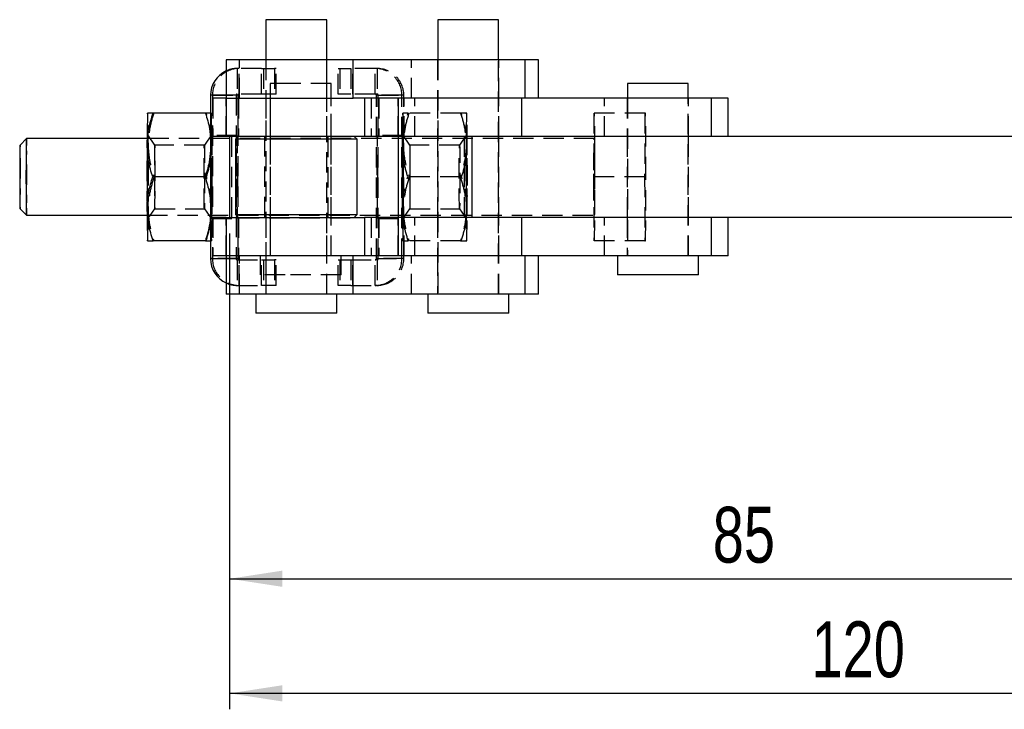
# Model space of a CAD drawing. Extents: x 46 to 450, y 19 to 365.
# Tile 1 of 16: x 97 to 174, y 19 to 73. Entities that reach past the tile are written whole.
import ezdxf

# ---------------------------------------------------------------- set-up
doc = ezdxf.new("R2010")
doc.units = 0
doc.header["$LTSCALE"] = 1.25
doc.linetypes.add('HIDDEN', pattern=[1.905, 1.27, -0.635])
doc.layers.get('0').update_dxf_attribs({"linetype": 'CONTINUOUS'})
doc.styles.add('SLDTEXTSTYLE0', font='TXT', dxfattribs={"width": 0.75})
doc.dimstyles.new('SLDDIMSTYLE0', dxfattribs={"dimtxt": 4.375, "dimasz": 4.1275, "dimexe": 0, "dimexo": 0.0625, "dimgap": 1.09375, "dimtad": 1, "dimdec": 0, "dimrnd": 1e-09, "dimzin": 12, "dimtxsty": 'SLDTEXTSTYLE0', "dimsah": 1, "dimcen": 0.09, "dimazin": 3, "dimtfac": 1, "dimtdec": 0, "dimtofl": 0, "dimtmove": 0, "dimatfit": 3, "dimtolj": 1, "dimtzin": 12})

# ---------------------------------------------------------------- blocks, each defined once
blk = doc.blocks.new('_D_8')
at = {"color": 179, "linetype": 'CONTINUOUS'}
for p, q in [((113.356, 56.562), (113.356, 19.261)), ((233.519, 56.562), (233.519, 19.261)), ((233.519, 20.511), (113.356, 20.511))]:
    blk.add_line(p, q, dxfattribs=at)
for points in [[(113.356, 20.511), (117.483, 19.876), (117.483, 21.146)], [(233.519, 20.511), (229.391, 21.146), (229.391, 19.876)]]:
    blk.add_solid(points, dxfattribs=at)
at = {"color": 179, "linetype": 'CONTINUOUS', "insert": (158.954, 26.151, -75.403), "char_height": 4.375, "attachment_point": 1, "style": 'SLDTEXTSTYLE0'}
blk.add_mtext('120', dxfattribs=at)
blk = doc.blocks.new('_D_9')
at = {"color": 179, "linetype": 'CONTINUOUS'}
for p, q in [((113.356, 56.562), (113.356, 28.244)), ((197.986, 39.261), (197.986, 28.244)), ((113.356, 29.494), (197.986, 29.494))]:
    blk.add_line(p, q, dxfattribs=at)
for points in [[(113.356, 29.494), (117.483, 28.859), (117.483, 30.129)], [(197.986, 29.494), (193.859, 30.129), (193.859, 28.859)]]:
    blk.add_solid(points, dxfattribs=at)
at = {"color": 179, "linetype": 'CONTINUOUS', "insert": (151.217, 35.133, -75.403), "char_height": 4.375, "attachment_point": 1, "style": 'SLDTEXTSTYLE0'}
blk.add_mtext('85', dxfattribs=at)

msp = doc.modelspace()

# ---------------------------------------------------------------- linework, layer by layer
at = {"color": 7, "linetype": 'CONTINUOUS'}
for p, q in [((116.203704, 73.31194), (116.203704, 70.16194)), ((120.966205, 73.31194), (116.203704, 73.31194)), ((120.966205, 70.16194), (120.966205, 73.31194)), ((129.677513, 73.31194), (129.677513, 70.16194)), ((134.440014, 73.31194), (129.677513, 73.31194)), ((134.440014, 70.16194), (134.440014, 73.31194)), ((113.084951, 70.16194), (113.084951, 67.16194)), ((123.042384, 70.16194), (113.084951, 70.16194)), ((123.042384, 67.16194), (123.042384, 70.16194)), ((136.5162, 70.16194), (123.042384, 70.16194)), ((136.5162, 67.16194), (136.5162, 70.16194)), ((137.558767, 70.16194), (136.5162, 70.16194)), ((137.558767, 67.16194), (137.558767, 70.16194)), ((144.542241, 68.31194), (144.542241, 67.16194)), ((146.011354, 68.31194), (144.542241, 68.31194)), ((149.304741, 68.31194), (146.011354, 68.31194)), ((149.304741, 67.16194), (149.304741, 68.31194)), ((111.858943, 67.38694), (111.858943, 54.58694)), ((113.080294, 67.16194), (113.080294, 64.16194)), ((113.080533, 67.16194), (123.042384, 67.16194)), ((136.392371, 67.16194), (123.042384, 67.16194)), ((123.918475, 67.16194), (123.918475, 64.16194)), ((126.558767, 67.16194), (126.558767, 64.16194)), ((136.255757, 64.16194), (136.255757, 67.16194)), ((151.120485, 67.16194), (136.392371, 67.16194)), ((151.120485, 64.16194), (151.120485, 67.16194)), ((152.423495, 67.16194), (151.120485, 67.16194)), ((152.423495, 64.16194), (152.423495, 67.16194)), ((106.933349, 65.98694), (106.932977, 65.986289)), ((111.460039, 65.98694), (107.353383, 65.98694)), ((123.918475, 64.16194), (113.080533, 64.16194)), ((113.355847, 64.16194), (113.355847, 57.81194)), ((114.047454, 64.16194), (113.822454, 63.93694)), ((123.347448, 63.93694), (123.122455, 64.16194)), ((126.558767, 64.16194), (123.918475, 64.16194)), ((126.558767, 64.16194), (126.558767, 57.81194)), ((132.357941, 64.16194), (126.558767, 64.16194)), ((132.357941, 57.81194), (132.357941, 64.16194)), ((182.412045, 64.16194), (132.357941, 64.16194)), ((97.433881, 63.98681), (96.933947, 63.486832)), ((106.896439, 63.98694), (97.434142, 63.98694)), ((113.822454, 63.93694), (113.822454, 58.03694)), ((118.581371, 63.93694), (113.822454, 63.93694)), ((123.347448, 63.93694), (118.581371, 63.93694)), ((123.347448, 58.03694), (123.347448, 63.93694)), ((111.433127, 60.98694), (107.326472, 60.98694)), ((96.933947, 58.487049), (97.433881, 57.987071)), ((97.434142, 57.98694), (106.896439, 57.98694)), ((113.822454, 58.03694), (114.047454, 57.81194)), ((113.822454, 58.03694), (123.347448, 58.03694)), ((123.122455, 57.81194), (123.347448, 58.03694)), ((113.080294, 57.81194), (113.080294, 54.81194)), ((113.080533, 57.81194), (123.918475, 57.81194)), ((123.918475, 57.81194), (123.918475, 54.81194)), ((126.558767, 57.81194), (123.918475, 57.81194)), ((126.558767, 57.81194), (126.558767, 54.81194)), ((132.357941, 57.81194), (126.558767, 57.81194)), ((182.422777, 57.81194), (132.357941, 57.81194)), ((136.255757, 54.81194), (136.255757, 57.81194)), ((151.120485, 54.81194), (151.120485, 57.81194)), ((152.423495, 54.81194), (152.423495, 57.81194)), ((106.932977, 55.987592), (106.933349, 55.98694)), ((111.460039, 55.98694), (107.353383, 55.98694)), ((123.042384, 54.81194), (113.080533, 54.81194)), ((113.084951, 54.81194), (113.084951, 51.81194)), ((123.042384, 51.81194), (123.042384, 54.81194)), ((136.392371, 54.81194), (123.042384, 54.81194)), ((151.120485, 54.81194), (136.392371, 54.81194)), ((136.5162, 51.81194), (136.5162, 54.81194)), ((137.558767, 51.81194), (137.558767, 54.81194)), ((143.748493, 54.81194), (143.748493, 53.31194)), ((150.098489, 53.31194), (150.098489, 54.81194)), ((152.423495, 54.81194), (151.120485, 54.81194)), ((145.707311, 53.31194), (143.748493, 53.31194)), ((150.098489, 53.31194), (145.707311, 53.31194)), ((123.042384, 51.81194), (113.084951, 51.81194)), ((115.409949, 51.81194), (115.409949, 50.31194)), ((121.759952, 50.31194), (121.759952, 51.81194)), ((136.5162, 51.81194), (123.042384, 51.81194)), ((128.883765, 51.81194), (128.883765, 50.31194)), ((135.233761, 50.31194), (135.233761, 51.81194)), ((137.558767, 51.81194), (136.5162, 51.81194)), ((121.759952, 50.31194), (115.409949, 50.31194)), ((135.233761, 50.31194), (128.883765, 50.31194))]:
    msp.add_line(p, q, dxfattribs=at)
at = {"color": 7, "linetype": 'HIDDEN'}
for p, q in [((113.958852, 69.486941), (113.958852, 67.48694)), ((115.858765, 69.486941), (113.958852, 69.486941)), ((114.10799, 67.48694), (114.10799, 69.486941)), ((114.127518, 67.16194), (114.127518, 70.16194)), ((115.858765, 67.48694), (115.858765, 69.486941)), ((115.858765, 69.486941), (116.868043, 69.486941)), ((116.007903, 69.486941), (116.007903, 67.48694)), ((116.184951, 70.16194), (116.184951, 67.16194)), ((116.203704, 70.16194), (116.203704, 51.81194)), ((116.868043, 69.486941), (116.868043, 67.48694)), ((116.99854, 69.486941), (116.868043, 69.486941)), ((116.99854, 67.48694), (116.99854, 69.486941)), ((120.966205, 51.81194), (120.966205, 70.16194)), ((120.98495, 67.16194), (120.98495, 70.16194)), ((121.867829, 67.48694), (121.867829, 69.486941)), ((121.867829, 69.486941), (122.858459, 69.486941)), ((121.998326, 69.486941), (121.998326, 67.48694)), ((122.858459, 69.486941), (122.858459, 67.48694)), ((124.758379, 69.486941), (122.858459, 69.486941)), ((123.007604, 67.48694), (123.007604, 69.486941)), ((124.907517, 69.486941), (124.758379, 69.486941)), ((124.758379, 67.48694), (124.758379, 69.486941)), ((124.907517, 69.486941), (124.907517, 67.48694)), ((127.601327, 67.16194), (127.601327, 70.16194)), ((129.658767, 70.16194), (129.658767, 67.16194)), ((129.677513, 70.16194), (129.677513, 51.81194)), ((134.440014, 51.81194), (134.440014, 70.16194)), ((134.458767, 67.16194), (134.458767, 70.16194)), ((118.013041, 68.31194), (116.543928, 68.31194)), ((116.543928, 68.31194), (116.543928, 54.81194)), ((121.306428, 68.31194), (118.013041, 68.31194)), ((121.306428, 54.81194), (121.306428, 68.31194)), ((112.008081, 67.38694), (111.858943, 67.38694)), ((112.008081, 67.38694), (114.007996, 67.38694)), ((112.008081, 67.38694), (112.008081, 54.58694)), ((113.084951, 67.16194), (112.035954, 67.16194)), ((112.035954, 67.16194), (112.035954, 64.16194)), ((113.080533, 64.16194), (113.080533, 67.16194)), ((113.85885, 67.38694), (113.084951, 67.38694)), ((114.007996, 67.38694), (113.85885, 67.38694)), ((113.85885, 67.38694), (113.85885, 54.58694)), ((115.858765, 67.48694), (113.958852, 67.48694)), ((114.007996, 67.38694), (114.007996, 54.58694)), ((114.017317, 64.16194), (114.017317, 67.16194)), ((114.054599, 67.16194), (114.054599, 64.16194)), ((116.868043, 67.48694), (115.858765, 67.48694)), ((116.184951, 67.16194), (116.184951, 64.16194)), ((116.525175, 67.16194), (116.525175, 64.16194)), ((116.99854, 67.48694), (116.868043, 67.48694)), ((120.98495, 64.16194), (120.98495, 67.16194)), ((121.325174, 64.16194), (121.325174, 67.16194)), ((122.858459, 67.48694), (121.867829, 67.48694)), ((124.758379, 67.48694), (122.858459, 67.48694)), ((124.451013, 67.16194), (124.451013, 64.16194)), ((124.907517, 67.48694), (124.758379, 67.48694)), ((126.858288, 67.38694), (124.858373, 67.38694)), ((124.858373, 54.58694), (124.858373, 67.38694)), ((125.007512, 67.38694), (124.858373, 67.38694)), ((125.007512, 67.38694), (127.007426, 67.38694)), ((125.007512, 54.58694), (125.007512, 67.38694)), ((125.01684, 67.16194), (125.01684, 64.16194)), ((125.054122, 67.16194), (125.054122, 64.16194)), ((126.566382, 64.16194), (126.566382, 67.16194)), ((127.007426, 67.38694), (126.858288, 67.38694)), ((126.858288, 54.58694), (126.858288, 67.38694)), ((127.007426, 54.58694), (127.007426, 67.38694)), ((127.035478, 64.16194), (127.035478, 67.16194)), ((127.861769, 64.16194), (127.861769, 67.16194)), ((129.658767, 67.16194), (129.658767, 64.16194)), ((134.458767, 64.16194), (134.458767, 67.16194)), ((142.726497, 64.16194), (142.726497, 67.16194)), ((144.523495, 67.16194), (144.523495, 64.16194)), ((144.542241, 67.16194), (144.542241, 54.81194)), ((149.304741, 54.81194), (149.304741, 67.16194)), ((149.323495, 64.16194), (149.323495, 67.16194)), ((111.513854, 65.98694), (111.460039, 65.98694)), ((111.934261, 65.986289), (111.933888, 65.98694)), ((126.932481, 65.98694), (126.932108, 65.986289)), ((131.45917, 65.98694), (127.352515, 65.98694)), ((131.512986, 65.98694), (131.45917, 65.98694)), ((131.933392, 65.986289), (131.93302, 65.98694)), ((141.905302, 65.98694), (141.87839, 60.98694)), ((145.905123, 65.98694), (141.905302, 65.98694)), ((141.986021, 60.98694), (141.959117, 65.98694)), ((145.905123, 65.98694), (145.878219, 60.98694)), ((145.958939, 65.98694), (145.905123, 65.98694)), ((145.985851, 60.98694), (145.958939, 65.98694)), ((107.491174, 63.486719), (106.934139, 64.282356)), ((111.933099, 64.282356), (111.376063, 63.486719)), ((113.933423, 64.23694), (111.933508, 64.23694)), ((113.080294, 64.16194), (112.035954, 64.16194)), ((113.495172, 64.16194), (113.495172, 57.81194)), ((114.072451, 64.18694), (114.047454, 64.16194)), ((114.072451, 64.18694), (118.581557, 64.18694)), ((116.08495, 64.18694), (116.08495, 57.78694)), ((116.525175, 64.16194), (116.525175, 57.81194)), ((118.581557, 64.18694), (123.097451, 64.18694)), ((121.084952, 57.78694), (121.084952, 64.18694)), ((121.325174, 57.81194), (121.325174, 64.16194)), ((123.122455, 64.16194), (123.097451, 64.18694)), ((126.932861, 64.23694), (124.932946, 64.23694)), ((127.490306, 63.486719), (126.933271, 64.282356)), ((129.658767, 64.16194), (129.658767, 57.81194)), ((131.93223, 64.282356), (131.375195, 63.486719)), ((131.759593, 57.81194), (131.759593, 64.16194)), ((134.458767, 57.81194), (134.458767, 64.16194)), ((144.523495, 64.16194), (144.523495, 57.81194)), ((149.323495, 57.81194), (149.323495, 64.16194)), ((141.932206, 63.98694), (106.896439, 63.98694)), ((111.376376, 63.48694), (107.490861, 63.48694)), ((111.858943, 63.86394), (111.893149, 63.48694)), ((131.375508, 63.48694), (127.489993, 63.48694)), ((111.540766, 60.98694), (111.433127, 60.98694)), ((131.432259, 60.98694), (127.325603, 60.98694)), ((131.539897, 60.98694), (131.432259, 60.98694)), ((145.878219, 60.98694), (141.87839, 60.98694)), ((141.87839, 60.98694), (141.905302, 55.98694)), ((141.959117, 55.98694), (141.986021, 60.98694)), ((145.878219, 60.98694), (145.905123, 55.98694)), ((145.985851, 60.98694), (145.878219, 60.98694)), ((145.958939, 55.98694), (145.985851, 60.98694)), ((111.858943, 58.823962), (111.893149, 58.48694)), ((106.896439, 57.98694), (141.932206, 57.98694)), ((106.934139, 57.691524), (107.491174, 58.487162)), ((107.490861, 58.48694), (111.376376, 58.48694)), ((111.376063, 58.487162), (111.933099, 57.691524)), ((126.933271, 57.691524), (127.490306, 58.487162)), ((127.489993, 58.48694), (131.375508, 58.48694)), ((131.375195, 58.487162), (131.93223, 57.691524)), ((111.933508, 57.73694), (113.933423, 57.73694)), ((113.080294, 57.81194), (112.035954, 57.81194)), ((112.035954, 57.81194), (112.035954, 54.81194)), ((113.080533, 54.81194), (113.080533, 57.81194)), ((114.017317, 54.81194), (114.017317, 57.81194)), ((114.047454, 57.81194), (114.072451, 57.78694)), ((114.054599, 57.81194), (114.054599, 54.81194)), ((114.072451, 57.78694), (123.097451, 57.78694)), ((116.184951, 57.81194), (116.184951, 54.81194)), ((116.525175, 57.81194), (116.525175, 54.81194)), ((120.98495, 54.81194), (120.98495, 57.81194)), ((121.325174, 54.81194), (121.325174, 57.81194)), ((123.097451, 57.78694), (123.122455, 57.81194)), ((124.451013, 57.81194), (124.451013, 54.81194)), ((124.932946, 57.73694), (126.932861, 57.73694)), ((125.01684, 57.81194), (125.01684, 54.81194)), ((125.054122, 57.81194), (125.054122, 54.81194)), ((126.566382, 54.81194), (126.566382, 57.81194)), ((127.035478, 54.81194), (127.035478, 57.81194)), ((127.861769, 54.81194), (127.861769, 57.81194)), ((129.658767, 57.81194), (129.658767, 54.81194)), ((134.458767, 54.81194), (134.458767, 57.81194)), ((142.726497, 54.81194), (142.726497, 57.81194)), ((144.523495, 57.81194), (144.523495, 54.81194)), ((149.323495, 54.81194), (149.323495, 57.81194)), ((111.513854, 55.98694), (111.460039, 55.98694)), ((111.933888, 55.98694), (111.934261, 55.987592)), ((126.932108, 55.987592), (126.932481, 55.98694)), ((131.45917, 55.98694), (127.352515, 55.98694)), ((131.512986, 55.98694), (131.45917, 55.98694)), ((131.93302, 55.98694), (131.933392, 55.987592)), ((145.905123, 55.98694), (141.905302, 55.98694)), ((145.905123, 55.98694), (145.958939, 55.98694)), ((113.084951, 54.81194), (112.035954, 54.81194)), ((114.127518, 51.81194), (114.127518, 54.81194)), ((115.75018, 54.81194), (115.75018, 53.31194)), ((116.184951, 54.81194), (116.184951, 51.81194)), ((120.98495, 51.81194), (120.98495, 54.81194)), ((122.100176, 53.31194), (122.100176, 54.81194)), ((127.601327, 51.81194), (127.601327, 54.81194)), ((129.658767, 54.81194), (129.658767, 51.81194)), ((134.458767, 51.81194), (134.458767, 54.81194)), ((112.008081, 54.58694), (111.858943, 54.58694)), ((114.007996, 54.58694), (112.008081, 54.58694)), ((113.084951, 54.58694), (113.85885, 54.58694)), ((114.007996, 54.58694), (113.85885, 54.58694)), ((113.958852, 54.48694), (113.958852, 52.48694)), ((113.958852, 54.48694), (115.858765, 54.48694)), ((114.10799, 52.48694), (114.10799, 54.48694)), ((115.858765, 52.48694), (115.858765, 54.48694)), ((115.858765, 54.48694), (116.868043, 54.48694)), ((116.007903, 54.48694), (116.007903, 52.48694)), ((116.868043, 54.48694), (116.868043, 52.48694)), ((116.99854, 54.48694), (116.868043, 54.48694)), ((116.99854, 52.48694), (116.99854, 54.48694)), ((121.867829, 52.48694), (121.867829, 54.48694)), ((121.867829, 54.48694), (122.858459, 54.48694)), ((121.998326, 54.48694), (121.998326, 52.48694)), ((122.858459, 54.48694), (122.858459, 52.48694)), ((122.858459, 54.48694), (124.758379, 54.48694)), ((123.007604, 52.48694), (123.007604, 54.48694)), ((124.758379, 52.48694), (124.758379, 54.48694)), ((124.907517, 54.48694), (124.758379, 54.48694)), ((124.858373, 54.58694), (126.858288, 54.58694)), ((125.007512, 54.58694), (124.858373, 54.58694)), ((124.907517, 54.48694), (124.907517, 52.48694)), ((127.007426, 54.58694), (125.007512, 54.58694)), ((127.007426, 54.58694), (126.858288, 54.58694)), ((117.708997, 53.31194), (115.75018, 53.31194)), ((122.100176, 53.31194), (117.708997, 53.31194)), ((113.958852, 52.48694), (115.858765, 52.48694)), ((116.868043, 52.48694), (115.858765, 52.48694)), ((116.99854, 52.48694), (116.868043, 52.48694)), ((122.858459, 52.48694), (121.867829, 52.48694)), ((122.858459, 52.48694), (124.758379, 52.48694)), ((124.907517, 52.48694), (124.758379, 52.48694))]:
    msp.add_line(p, q, dxfattribs=at)
at = {"color": 8, "linetype": 'CONTINUOUS'}
for p, q in [((113.084951, 67.38694), (111.858943, 67.38694)), ((111.858943, 54.58694), (113.084951, 54.58694))]:
    msp.add_line(p, q, dxfattribs=at)
at = {"color": 7, "linetype": 'HIDDEN', "flags": 128}
for points in [[(106.933729, 64.282648), (106.940815, 64.193812), (106.947513, 63.932092), (106.953473, 63.511599), (106.958368, 62.955), (106.961937, 62.292303), (106.963979, 61.559234), (106.964396, 60.795312), (106.963159, 60.041721), (106.960328, 59.339086), (106.956073, 58.725288), (106.950605, 58.233417), (106.944234, 57.889988), (106.937291, 57.713517), (106.93016, 57.713517), (106.923216, 57.889988), (106.916846, 58.233417), (106.911385, 58.725288), (106.907123, 59.339086), (106.904299, 60.041721), (106.903063, 60.795312), (106.903472, 61.559234), (106.905521, 62.292303), (106.909083, 62.955), (106.913978, 63.511599), (106.919938, 63.932092), (106.926644, 64.193812), (106.933729, 64.282648)], [(111.933508, 64.282648), (111.940594, 64.193812), (111.947299, 63.932092), (111.95326, 63.511599), (111.958147, 62.955), (111.961716, 62.292303), (111.963765, 61.559234), (111.964175, 60.795312), (111.962938, 60.041721), (111.960114, 59.339086), (111.955853, 58.725288), (111.950391, 58.233417), (111.944014, 57.889988), (111.937077, 57.713517), (111.929947, 57.713517), (111.923003, 57.889988), (111.916625, 58.233417), (111.911164, 58.725288), (111.906902, 59.339086), (111.904079, 60.041721), (111.902842, 60.795312), (111.903259, 61.559234), (111.9053, 62.292303), (111.908869, 62.955), (111.913764, 63.511599), (111.919725, 63.932092), (111.926423, 64.193812), (111.933508, 64.282648)], [(111.963802, 60.98694), (111.96299, 60.237439), (111.960584, 59.528343), (111.956717, 58.897881), (111.951598, 58.38004), (111.945511, 58.002738), (111.938768, 57.786315), (111.93175, 57.742439), (111.924821, 57.873474), (111.918361, 58.172358), (111.912721, 58.622976), (111.908199, 59.201036), (111.90504, 59.875375), (111.903423, 60.609638), (111.903423, 61.364242), (111.90504, 62.098506), (111.908199, 62.772844), (111.912721, 63.350905), (111.918361, 63.801523), (111.924821, 64.100406), (111.93175, 64.231442), (111.938768, 64.187566), (111.945511, 63.971142), (111.951598, 63.593841), (111.956717, 63.076), (111.960584, 62.445538), (111.96299, 61.736442), (111.963802, 60.98694)], [(113.963717, 60.98694), (113.962897, 60.237439), (113.960491, 59.528343), (113.956632, 58.897881), (113.951513, 58.38004), (113.945418, 58.002738), (113.938683, 57.786315), (113.931665, 57.742439), (113.924736, 57.873474), (113.918276, 58.172358), (113.912636, 58.622976), (113.908113, 59.201036), (113.904954, 59.875375), (113.90333, 60.609638), (113.90333, 61.364242), (113.904954, 62.098506), (113.908113, 62.772844), (113.912636, 63.350905), (113.918276, 63.801523), (113.924736, 64.100406), (113.931665, 64.231442), (113.938683, 64.187566), (113.945418, 63.971142), (113.951513, 63.593841), (113.956632, 63.076), (113.960491, 62.445538), (113.962897, 61.736442), (113.963717, 60.98694)], [(124.96324, 60.98694), (124.962421, 61.736442), (124.960014, 62.445538), (124.956155, 63.076), (124.951036, 63.593841), (124.944942, 63.971142), (124.938206, 64.187566), (124.93118, 64.231442), (124.924259, 64.100406), (124.917799, 63.801523), (124.912159, 63.350905), (124.907636, 62.772844), (124.904477, 62.098506), (124.902853, 61.364242), (124.902853, 60.609638), (124.904477, 59.875375), (124.907636, 59.201036), (124.912159, 58.622976), (124.917799, 58.172358), (124.924259, 57.873474), (124.93118, 57.742439), (124.938206, 57.786315), (124.944942, 58.002738), (124.951036, 58.38004), (124.956155, 58.897881), (124.960014, 59.528343), (124.962421, 60.237439), (124.96324, 60.98694)], [(126.932861, 64.282648), (126.939946, 64.193812), (126.946644, 63.932092), (126.952605, 63.511599), (126.9575, 62.955), (126.961069, 62.292303), (126.96311, 61.559234), (126.963527, 60.795312), (126.962291, 60.041721), (126.959459, 59.339086), (126.955205, 58.725288), (126.949736, 58.233417), (126.943366, 57.889988), (126.936422, 57.713517), (126.929292, 57.713517), (126.922348, 57.889988), (126.915978, 58.233417), (126.910516, 58.725288), (126.906255, 59.339086), (126.903431, 60.041721), (126.902187, 60.795312), (126.902604, 61.559234), (126.904653, 62.292303), (126.908214, 62.955), (126.913109, 63.511599), (126.91907, 63.932092), (126.925775, 64.193812), (126.932861, 64.282648)], [(126.963155, 60.98694), (126.962335, 61.736442), (126.959929, 62.445538), (126.956062, 63.076), (126.950951, 63.593841), (126.944856, 63.971142), (126.938121, 64.187566), (126.931095, 64.231442), (126.924173, 64.100406), (126.917714, 63.801523), (126.912066, 63.350905), (126.907551, 62.772844), (126.904392, 62.098506), (126.902768, 61.364242), (126.902768, 60.609638), (126.904392, 59.875375), (126.907551, 59.201036), (126.912066, 58.622976), (126.917714, 58.172358), (126.924173, 57.873474), (126.931095, 57.742439), (126.938121, 57.786315), (126.944856, 58.002738), (126.950951, 58.38004), (126.956062, 58.897881), (126.959929, 59.528343), (126.962335, 60.237439), (126.963155, 60.98694)], [(131.93264, 64.282648), (131.939725, 64.193812), (131.946431, 63.932092), (131.952384, 63.511599), (131.957279, 62.955), (131.960848, 62.292303), (131.962897, 61.559234), (131.963306, 60.795312), (131.96207, 60.041721), (131.959246, 59.339086), (131.954984, 58.725288), (131.949523, 58.233417), (131.943145, 57.889988), (131.936209, 57.713517), (131.929071, 57.713517), (131.922135, 57.889988), (131.915757, 58.233417), (131.910296, 58.725288), (131.906034, 59.339086), (131.90321, 60.041721), (131.901973, 60.795312), (131.902391, 61.559234), (131.904432, 62.292303), (131.908001, 62.955), (131.912896, 63.511599), (131.918856, 63.932092), (131.925554, 64.193812), (131.93264, 64.282648)], [(107.490861, 63.48694), (107.484573, 63.394234), (107.478754, 63.122989), (107.473829, 62.693323), (107.470171, 62.137103), (107.468048, 61.49558), (107.467615, 60.816334), (107.468904, 60.149741), (107.471825, 59.545239), (107.476154, 59.047662), (107.481578, 58.693912), (107.487687, 58.510225), (107.494035, 58.510225), (107.500145, 58.693912), (107.505569, 59.047662), (107.509905, 59.545239), (107.512818, 60.149741), (107.514115, 60.816334), (107.513682, 61.49558), (107.511552, 62.137103), (107.507893, 62.693323), (107.502968, 63.122989), (107.49715, 63.394234), (107.490861, 63.48694)], [(111.376376, 58.48694), (111.370088, 58.579647), (111.364269, 58.850892), (111.359344, 59.280557), (111.355686, 59.836778), (111.353555, 60.4783), (111.353123, 61.157546), (111.354419, 61.824139), (111.357333, 62.428641), (111.361669, 62.926218), (111.367093, 63.279968), (111.373202, 63.463655), (111.37955, 63.463655), (111.38566, 63.279968), (111.391076, 62.926218), (111.395413, 62.428641), (111.398333, 61.824139), (111.399622, 61.157546), (111.39919, 60.4783), (111.397067, 59.836778), (111.393401, 59.280557), (111.388483, 58.850892), (111.382657, 58.579647), (111.376376, 58.48694)], [(127.489993, 63.48694), (127.483705, 63.394234), (127.477886, 63.122989), (127.472961, 62.693323), (127.469303, 62.137103), (127.467179, 61.49558), (127.466747, 60.816334), (127.468036, 60.149741), (127.470957, 59.545239), (127.475285, 59.047662), (127.480709, 58.693912), (127.486819, 58.510225), (127.493167, 58.510225), (127.499276, 58.693912), (127.5047, 59.047662), (127.509029, 59.545239), (127.51195, 60.149741), (127.513246, 60.816334), (127.512806, 61.49558), (127.510683, 62.137103), (127.507025, 62.693323), (127.5021, 63.122989), (127.496281, 63.394234), (127.489993, 63.48694)], [(131.375508, 58.48694), (131.36922, 58.579647), (131.363393, 58.850892), (131.358476, 59.280557), (131.354818, 59.836778), (131.352687, 60.4783), (131.352255, 61.157546), (131.353544, 61.824139), (131.356464, 62.428641), (131.3608, 62.926218), (131.366217, 63.279968), (131.372334, 63.463655), (131.378674, 63.463655), (131.384791, 63.279968), (131.390208, 62.926218), (131.394544, 62.428641), (131.397465, 61.824139), (131.398754, 61.157546), (131.398322, 60.4783), (131.396198, 59.836778), (131.392532, 59.280557), (131.387615, 58.850892), (131.381789, 58.579647), (131.375508, 58.48694)], [(141.932206, 63.98694), (141.938896, 63.899766), (141.945199, 63.643308), (141.95075, 63.232473), (141.955221, 62.691134), (141.95835, 62.050755), (141.959967, 61.34855), (141.959967, 60.62533), (141.95835, 59.923126), (141.955221, 59.282746), (141.95075, 58.741408), (141.945199, 58.330572), (141.938896, 58.074115), (141.932206, 57.98694), (141.925515, 58.074115), (141.919212, 58.330572), (141.913661, 58.741408), (141.909191, 59.282746), (141.906062, 59.923126), (141.904445, 60.62533), (141.904445, 61.34855), (141.906062, 62.050755), (141.909191, 62.691134), (141.913661, 63.232473), (141.919212, 63.643308), (141.925515, 63.899766), (141.932206, 63.98694)]]:
    msp.add_lwpolyline(points, dxfattribs=at)
at = {"color": 7, "linetype": 'HIDDEN'}
for centre, radius, start, end in [((114.108031, 67.386991), 2.09995, 90.00111609, 180.00138684), ((113.958844, 67.387137), 2.099804, 89.99979072, 114.59355505), ((124.758335, 67.386988), 2.099953, 359.99869775, 89.99879932), ((124.907476, 67.386991), 2.09995, 359.99861316, 89.99888391), ((113.958854, 67.386937), 0.100004, 90.00120103, 179.99799857), ((114.107989, 67.386947), 0.099993, 89.99940545, 180.0040631), ((124.75838, 67.386947), 0.099993, 359.9959369, 90.00059455), ((124.907518, 67.386947), 0.099993, 359.9959369, 90.00059455), ((56.323542, 63.919568), 50.652395, 359.51062474, 2.33917134), ((162.543696, 63.919568), 50.652395, 177.66082866, 180.48937526), ((61.317349, 63.91932), 50.658371, 359.51096228, 2.33917523), ((177.527292, 63.919671), 50.636647, 177.66021796, 180.48964453), ((76.322673, 63.919568), 50.652395, 359.51062474, 2.33917134), ((182.533061, 63.919725), 50.64263, 177.6605559, 180.48964801), ((81.332219, 63.919725), 50.64263, 359.51035199, 2.3394441), ((2.302893, 60.982797), 94.664179, 358.48920039, 1.5157516), ((-26.939641, 60.98694), 124.409959, 358.61824564, 1.38175436), ((-387.375153, 60.98694), 494.355564, 359.71024892, 0.28975108), ((606.242391, 60.98694), 494.355564, 179.71024892, 180.28975108), ((-382.900231, 60.98694), 494.880422, 359.71055623, 0.28944377), ((621.241736, 60.98694), 494.355564, 179.71024892, 180.28975108), ((-367.376022, 60.98694), 494.355564, 359.71024892, 0.28975108), ((626.241522, 60.98694), 494.355564, 179.71024892, 180.28975108), ((-362.177388, 60.98694), 494.156712, 359.71013233, 0.28986767), ((56.323542, 58.054313), 50.652395, 357.66082866, 0.48937526), ((162.543696, 58.054313), 50.652395, 179.51062474, 182.33917134), ((61.317349, 58.05456), 50.658371, 357.66082477, 0.48903772), ((177.527292, 58.054209), 50.636647, 179.51035547, 182.33978204), ((76.322673, 58.054313), 50.652395, 357.66082866, 0.48937526), ((182.533061, 58.054155), 50.64263, 179.51035199, 182.3394441), ((81.332219, 58.054155), 50.64263, 357.6605559, 0.48964801), ((114.108031, 54.58689), 2.09995, 179.99861316, 269.99888391), ((113.958854, 54.586944), 0.100004, 180.00200143, 269.99879897), ((114.107989, 54.586933), 0.099993, 179.9959369, 270.00059455), ((124.75838, 54.586933), 0.099993, 269.99940545, 0.0040631), ((124.758335, 54.586893), 2.099953, 270.00120068, 0.00130225), ((124.907476, 54.58689), 2.09995, 270.00111609, 0.00138684), ((124.907518, 54.586933), 0.099993, 269.99940545, 0.0040631), ((113.958844, 54.586744), 2.099804, 245.40644495, 270.00020928)]:
    msp.add_arc(centre, radius, start, end, dxfattribs=at)
at = {"color": 7, "linetype": 'CONTINUOUS'}
for centre, radius, start, end in [((113.958932, 67.386973), 2.099989, 114.59388424, 180.00090327), ((157.52816, 63.919671), 50.636647, 177.66021796, 180.48964453), ((203.039951, 60.991471), 106.135342, 178.65278811, 181.35216389), ((221.807925, 60.98694), 124.409959, 178.61824564, 181.38175436), ((601.242604, 60.98694), 494.355564, 179.71024892, 180.28975108), ((157.52816, 58.054209), 50.636647, 179.51035547, 182.33978204), ((113.958932, 54.586907), 2.099989, 179.99909673, 245.40611576)]:
    msp.add_arc(centre, radius, start, end, dxfattribs=at)
for points, knots in [([(106.893362, 63.48694), (106.894215, 63.546175), (106.900676, 63.994917), (107.002737, 64.841026), (107.235789, 65.602642), (107.353383, 65.98694)], [0, 0, 0, 0, 0.070062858, 0.530770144, 1, 1, 1, 1]), ([(107.353383, 65.98694), (107.294835, 65.98694), (107.040872, 65.98694), (106.980321, 65.98694), (106.933729, 65.98694)], [0, 0, 0, 0, 0.2305393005, 1, 1, 1, 1]), ([(111.460039, 65.98694), (111.585617, 65.581326), (111.801267, 64.884777), (111.84195, 64.164701), (111.858943, 63.86394)], [0, 0, 0, 0, 0.582319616, 1, 1, 1, 1]), ([(111.933508, 65.98694), (111.872894, 65.98694), (111.794118, 65.98694), (111.522628, 65.98694), (111.460039, 65.98694)], [0, 0, 0, 0, 0.769460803, 1, 1, 1, 1]), ([(107.326472, 60.98694), (107.203844, 61.392951), (106.956339, 62.212417), (106.914481, 63.059534), (106.893362, 63.48694)], [0, 0, 0, 0, 0.49545793, 1, 1, 1, 1]), ([(111.858943, 63.051399), (111.832585, 62.748295), (111.771734, 62.048544), (111.555626, 61.371), (111.433127, 60.98694)], [0, 0, 0, 0, 0.433159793, 1, 1, 1, 1]), ([(106.893362, 58.48694), (106.893576, 58.546175), (106.895202, 58.994919), (106.988175, 59.841024), (107.213019, 60.602642), (107.326472, 60.98694)], [0, 0, 0, 0, 0.070062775, 0.530770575, 1, 1, 1, 1]), ([(111.433127, 60.98694), (111.562712, 60.581278), (111.789382, 59.871694), (111.838084, 59.138147), (111.858943, 58.823962)], [0, 0, 0, 0, 0.571691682, 1, 1, 1, 1]), ([(107.353383, 55.98694), (107.226383, 56.392951), (106.970055, 57.212417), (106.919081, 58.059534), (106.893362, 58.48694)], [0, 0, 0, 0, 0.495458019, 1, 1, 1, 1]), ([(111.858943, 58.008304), (111.836692, 57.719668), (111.783868, 57.034434), (111.578754, 56.37095), (111.460039, 55.98694)], [0, 0, 0, 0, 0.421223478, 1, 1, 1, 1]), ([(106.933729, 55.98694), (106.980321, 55.98694), (107.040872, 55.98694), (107.294835, 55.98694), (107.353383, 55.98694)], [0, 0, 0, 0, 0.7694606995, 1, 1, 1, 1]), ([(111.460039, 55.98694), (111.522628, 55.98694), (111.794118, 55.98694), (111.872894, 55.98694), (111.933508, 55.98694)], [0, 0, 0, 0, 0.230539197, 1, 1, 1, 1])]:
    msp.add_open_spline(points, degree=3, knots=knots, dxfattribs=at)
at = {"color": 7, "linetype": 'HIDDEN'}
for points, knots in [([(107.407199, 65.98694), (107.284571, 65.580929), (107.037066, 64.761463), (106.995208, 63.914346), (106.974089, 63.48694)], [0, 0, 0, 0, 0.495457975, 1, 1, 1, 1]), ([(111.973876, 63.48694), (111.973023, 63.546175), (111.966561, 63.994916), (111.864501, 64.841026), (111.631448, 65.602642), (111.513854, 65.98694)], [0, 0, 0, 0, 0.070063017, 0.530770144, 1, 1, 1, 1]), ([(126.892493, 63.48694), (126.893346, 63.546175), (126.899808, 63.994919), (127.001868, 64.841025), (127.234921, 65.602642), (127.352515, 65.98694)], [0, 0, 0, 0, 0.0700626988, 0.5307701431, 1, 1, 1, 1]), ([(127.352515, 65.98694), (127.293966, 65.98694), (127.040004, 65.98694), (126.979452, 65.98694), (126.932861, 65.98694)], [0, 0, 0, 0, 0.2305393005, 1, 1, 1, 1]), ([(127.40633, 65.98694), (127.283702, 65.580929), (127.036198, 64.761463), (126.99434, 63.914346), (126.973221, 63.48694)], [0, 0, 0, 0, 0.495457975, 1, 1, 1, 1]), ([(131.45917, 65.98694), (131.581798, 65.580929), (131.829303, 64.761463), (131.871161, 63.914346), (131.89228, 63.48694)], [0, 0, 0, 0, 0.495457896, 1, 1, 1, 1]), ([(131.93264, 65.98694), (131.872025, 65.98694), (131.79325, 65.98694), (131.52176, 65.98694), (131.45917, 65.98694)], [0, 0, 0, 0, 0.769460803, 1, 1, 1, 1]), ([(131.973, 63.48694), (131.97215, 63.546175), (131.965709, 63.994917), (131.863614, 64.841025), (131.630574, 65.602642), (131.512986, 65.98694)], [0, 0, 0, 0, 0.0700630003, 0.5307705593, 1, 1, 1, 1]), ([(106.974089, 63.48694), (106.974942, 63.427705), (106.981403, 62.978962), (107.083466, 62.132856), (107.316512, 61.371239), (107.434103, 60.98694)], [0, 0, 0, 0, 0.07006274, 0.530770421, 1, 1, 1, 1]), ([(111.540766, 60.98694), (111.663394, 61.392951), (111.910898, 62.212418), (111.952756, 63.059534), (111.973876, 63.48694)], [0, 0, 0, 0, 0.495457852, 1, 1, 1, 1]), ([(111.893149, 63.48694), (111.893222, 63.427646), (111.893403, 63.281911), (111.871773, 63.13722), (111.858943, 63.051399)], [0, 0, 0, 0, 0.406866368, 1, 1, 1, 1]), ([(127.325603, 60.98694), (127.202975, 61.392951), (126.955471, 62.212417), (126.913613, 63.059534), (126.892493, 63.48694)], [0, 0, 0, 0, 0.49545793, 1, 1, 1, 1]), ([(126.973221, 63.48694), (126.974071, 63.427705), (126.980511, 62.978961), (127.082606, 62.132857), (127.315646, 61.371239), (127.433234, 60.98694)], [0, 0, 0, 0, 0.070062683, 0.530770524, 1, 1, 1, 1]), ([(131.89228, 63.48694), (131.891427, 63.427705), (131.884966, 62.978962), (131.782905, 62.132856), (131.549853, 61.371239), (131.432259, 60.98694)], [0, 0, 0, 0, 0.070062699, 0.530770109, 1, 1, 1, 1]), ([(131.539897, 60.98694), (131.662526, 61.392951), (131.910032, 62.212417), (131.951884, 63.059534), (131.973, 63.48694)], [0, 0, 0, 0, 0.4954579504, 1, 1, 1, 1]), ([(107.434103, 60.98694), (107.307106, 60.580929), (107.050784, 59.761463), (106.999808, 58.914346), (106.974089, 58.48694)], [0, 0, 0, 0, 0.495457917, 1, 1, 1, 1]), ([(111.973876, 58.48694), (111.973661, 58.546175), (111.972036, 58.99492), (111.879062, 59.841023), (111.654218, 60.602641), (111.540766, 60.98694)], [0, 0, 0, 0, 0.070062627, 0.530770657, 1, 1, 1, 1]), ([(126.892493, 58.48694), (126.892708, 58.546175), (126.894333, 58.994919), (126.987307, 59.841024), (127.212151, 60.602642), (127.325603, 60.98694)], [0, 0, 0, 0, 0.070062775, 0.530770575, 1, 1, 1, 1]), ([(127.433234, 60.98694), (127.306237, 60.580929), (127.049915, 59.761463), (126.99894, 58.914346), (126.973221, 58.48694)], [0, 0, 0, 0, 0.4954579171, 1, 1, 1, 1]), ([(131.432259, 60.98694), (131.559259, 60.580929), (131.815587, 59.761463), (131.866561, 58.914346), (131.89228, 58.48694)], [0, 0, 0, 0, 0.4954580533, 1, 1, 1, 1]), ([(131.973, 58.48694), (131.972788, 58.546175), (131.971183, 58.99492), (131.878188, 59.841023), (131.653348, 60.602641), (131.539897, 60.98694)], [0, 0, 0, 0, 0.07006261, 0.530770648, 1, 1, 1, 1]), ([(106.974089, 58.48694), (106.974304, 58.427705), (106.975929, 57.978961), (107.06889, 57.132856), (107.293742, 56.371239), (107.407199, 55.98694)], [0, 0, 0, 0, 0.070062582, 0.530770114, 1, 1, 1, 1]), ([(111.513854, 55.98694), (111.640854, 56.392951), (111.897183, 57.212418), (111.948157, 58.059534), (111.973876, 58.48694)], [0, 0, 0, 0, 0.495457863, 1, 1, 1, 1]), ([(111.893149, 58.48694), (111.893753, 58.427651), (111.895384, 58.267482), (111.873025, 58.108461), (111.858943, 58.008304)], [0, 0, 0, 0, 0.370167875, 1, 1, 1, 1]), ([(127.352515, 55.98694), (127.225515, 56.392951), (126.969186, 57.212417), (126.918212, 58.059534), (126.892493, 58.48694)], [0, 0, 0, 0, 0.495458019, 1, 1, 1, 1]), ([(126.973221, 58.48694), (126.973435, 58.427705), (126.975061, 57.978961), (127.068022, 57.132856), (127.292874, 56.371239), (127.40633, 55.98694)], [0, 0, 0, 0, 0.070062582, 0.530770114, 1, 1, 1, 1]), ([(131.89228, 58.48694), (131.892066, 58.427705), (131.89044, 57.978962), (131.797479, 57.132856), (131.572627, 56.371239), (131.45917, 55.98694)], [0, 0, 0, 0, 0.070062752, 0.530770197, 1, 1, 1, 1]), ([(131.512986, 55.98694), (131.639986, 56.392951), (131.896316, 57.212417), (131.947284, 58.059534), (131.973, 58.48694)], [0, 0, 0, 0, 0.495457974, 1, 1, 1, 1]), ([(126.932861, 55.98694), (126.979452, 55.98694), (127.040004, 55.98694), (127.293966, 55.98694), (127.352515, 55.98694)], [0, 0, 0, 0, 0.7694606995, 1, 1, 1, 1]), ([(131.45917, 55.98694), (131.52176, 55.98694), (131.79325, 55.98694), (131.872025, 55.98694), (131.93264, 55.98694)], [0, 0, 0, 0, 0.230539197, 1, 1, 1, 1])]:
    msp.add_open_spline(points, degree=3, knots=knots, dxfattribs=at)

# ---------------------------------------------------------------- dimensions: what is measured, and where the dimension line sits
at = {"color": 179, "linetype": 'CONTINUOUS'}
for base, p1, p2, picture, middle in [((113.355846, 20.510834), (233.518674, 57.81194), (113.355846, 57.81194), '_D_8', (165.580764, 20.510834)), ((197.986424, 29.493502), (113.355846, 57.81194), (197.986424, 40.510834), '_D_9', (156.227247, 29.493502))]:
    dim = msp.add_linear_dim(base=base, p1=p1, p2=p2, dimstyle='SLDDIMSTYLE0', dxfattribs=at)
    dim.commit()
    dim.dimension.update_dxf_attribs({"geometry": picture, "text_midpoint": middle, "dimtype": 160})

doc.saveas('drawing.dxf')
